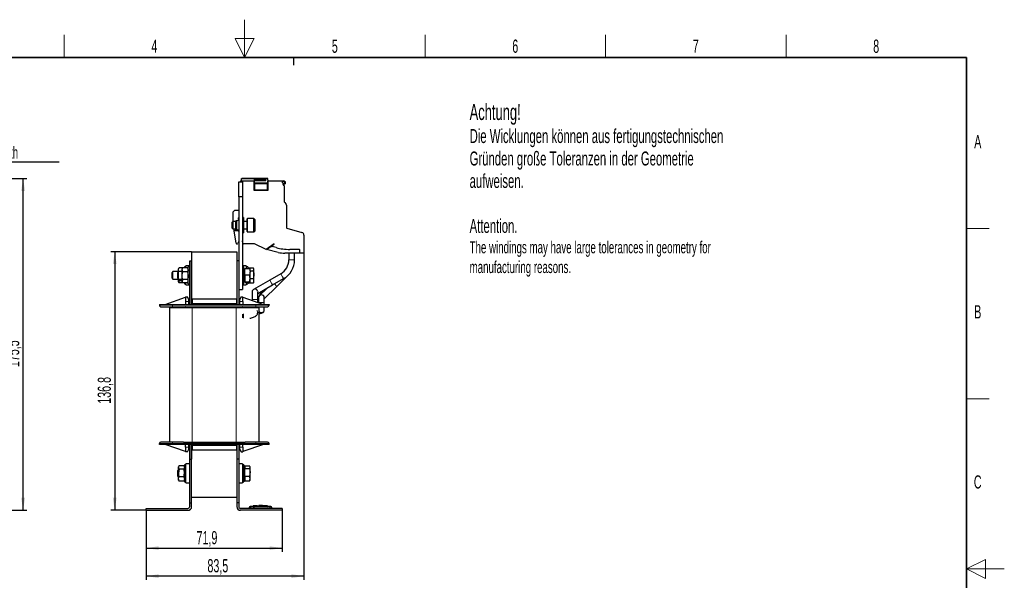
# Model space of a CAD drawing. Header units: millimetres. Extents: x 5 to 418, y 2 to 292.
# Tile 43 of 43: x 157 to 418, y 144 to 292. Entities that reach past the tile are written whole.
import ezdxf

# ---------------------------------------------------------------- set-up
doc = ezdxf.new("R2010")
doc.units = ezdxf.units.MM
doc.layers.add('SLD-0', color=7, linetype='Continuous')
doc.styles.add('SLDTEXTSTYLE0', font='TXT', dxfattribs={"width": 0.605})
doc.dimstyles.new('SLDDIMSTYLE0', dxfattribs={"dimtxt": 3.5, "dimasz": 3.302, "dimexe": 0, "dimexo": 0.0625, "dimgap": 0.875, "dimtad": 1, "dimlfac": 2, "dimrnd": 1e-09, "dimzin": 12, "dimdsep": 46, "dimtxsty": 'SLDTEXTSTYLE0', "dimsah": 1, "dimcen": 0.09, "dimadec": 0, "dimazin": 3, "dimtfac": 1, "dimtofl": 0, "dimtmove": 0, "dimatfit": 3, "dimfxl": 1, "dimfrac": 2, "dimtolj": 1, "dimtzin": 12, "dimarcsym": 0})
doc.dimstyles.new('SLDDIMSTYLE1', dxfattribs={"dimtxt": 3.5, "dimasz": 3.302, "dimexe": 0, "dimexo": 0.0625, "dimgap": 0.875, "dimtad": 1, "dimdec": 1, "dimlfac": 2, "dimrnd": 1e-09, "dimzin": 12, "dimdsep": 46, "dimtxsty": 'SLDTEXTSTYLE0', "dimsah": 1, "dimcen": 0.09, "dimadec": 0, "dimazin": 3, "dimtfac": 1, "dimtofl": 0, "dimtmove": 0, "dimatfit": 3, "dimfxl": 1, "dimfrac": 2, "dimtolj": 1, "dimtzin": 12, "dimarcsym": 0})

# ---------------------------------------------------------------- blocks, each defined once
blk = doc.blocks.new('_D_1')
at = {"layer": 'SLD-0'}
for p, q in [((120.07, 250.5), (159.38, 250.5)), ((158.38, 162.75), (158.38, 250.5)), ((148.38, 162.75), (159.38, 162.75))]:
    blk.add_line(p, q, dxfattribs=at)
for points in [[(158.38, 250.5), (157.87, 247.2), (158.89, 247.2)], [(158.38, 162.75), (158.89, 166.05), (157.87, 166.05)]]:
    blk.add_solid(points, dxfattribs=at)
at = {"layer": 'SLD-0', "insert": (153.87, 200.61), "char_height": 3.5, "attachment_point": 1, "rotation": 90, "style": 'SLDTEXTSTYLE0'}
blk.add_mtext('175,5', dxfattribs=at)
blk = doc.blocks.new('SW_NOTE_0_1')
at = {"layer": 'SLD-0', "color": 0}
blk.add_line((30.23, 0), (0, 0), dxfattribs=at)
at = {"layer": 'SLD-0', "color": 0, "attachment_point": 1, "style": 'SLDTEXTSTYLE0'}
for s, insert, char_height in [('M4 Erdung', (0.44, 9.76), 3.5), ('protective earth', (1.63, 4.1), 3.175)]:
    blk.add_mtext(s, dxfattribs=dict(at, insert=insert, char_height=char_height))
blk = doc.blocks.new('_D_2')
at = {"layer": 'SLD-0'}
for p, q in [((190.97, 162.75), (190.97, 151.75)), ((226.92, 162.75), (226.92, 151.75)), ((190.97, 152.75), (226.92, 152.75))]:
    blk.add_line(p, q, dxfattribs=at)
for points in [[(190.97, 152.75), (194.27, 152.24), (194.27, 153.26)], [(226.92, 152.75), (223.62, 153.26), (223.62, 152.24)]]:
    blk.add_solid(points, dxfattribs=at)
at = {"layer": 'SLD-0', "insert": (204.27, 157.26), "char_height": 3.5, "attachment_point": 1, "style": 'SLDTEXTSTYLE0'}
blk.add_mtext('71,9', dxfattribs=at)
blk = doc.blocks.new('_D_3')
at = {"layer": 'SLD-0'}
for p, q in [((232.7, 230.85), (232.7, 144.34)), ((190.97, 162.75), (190.97, 144.34)), ((232.7, 145.34), (190.97, 145.34))]:
    blk.add_line(p, q, dxfattribs=at)
for points in [[(190.97, 145.34), (194.27, 144.83), (194.27, 145.85)], [(232.7, 145.34), (229.39, 145.85), (229.39, 144.83)]]:
    blk.add_solid(points, dxfattribs=at)
at = {"layer": 'SLD-0', "insert": (207.15, 149.85), "char_height": 3.5, "attachment_point": 1, "style": 'SLDTEXTSTYLE0'}
blk.add_mtext('83,5', dxfattribs=at)
blk = doc.blocks.new('_D_4')
at = {"layer": 'SLD-0'}
for p, q in [((202.97, 231.15), (181.62, 231.15)), ((182.62, 231.15), (182.62, 162.75)), ((190.97, 162.75), (181.62, 162.75))]:
    blk.add_line(p, q, dxfattribs=at)
for points in [[(182.62, 231.15), (182.11, 227.85), (183.13, 227.85)], [(182.62, 162.75), (183.13, 166.05), (182.11, 166.05)]]:
    blk.add_solid(points, dxfattribs=at)
at = {"layer": 'SLD-0', "insert": (178.11, 190.93), "char_height": 3.5, "attachment_point": 1, "rotation": 90, "style": 'SLDTEXTSTYLE0'}
blk.add_mtext('136,8', dxfattribs=at)

msp = doc.modelspace()

# ---------------------------------------------------------------- linework, layer by layer
at = {"color": 7, "linetype": 'Continuous', "lineweight": 25}
for p, q in [((216.1501, 250.4262), (215.9845, 249.8486)), ((223.0054, 250.4986), (216.2462, 250.4986)), ((222.5708, 250.1986), (219.5708, 250.1986)), ((219.5708, 249.8486), (219.5708, 250.1986)), ((222.5708, 249.8486), (222.5708, 250.1986)), ((223.2458, 249.8486), (223.1531, 250.3747)), ((215.4208, 245.6486), (215.4208, 249.6486)), ((215.4208, 249.6486), (216.4208, 249.6486)), ((215.9271, 249.6486), (215.9845, 249.8486)), ((215.9845, 249.8486), (219.3958, 249.8486)), ((216.4208, 249.6486), (216.4208, 245.6486)), ((219.3958, 249.8486), (219.3958, 247.5486)), ((219.3958, 249.8486), (219.4192, 249.8486)), ((219.4192, 249.8486), (219.5708, 249.8486)), ((219.4192, 249.3486), (219.4202, 249.2537)), ((222.5708, 249.8486), (219.5708, 249.8486)), ((219.5821, 249.2486), (220.5813, 249.2486)), ((220.5813, 249.2486), (222.0604, 249.2486)), ((222.0604, 249.2486), (223.0596, 249.2486)), ((223.0646, 249.2562), (223.0869, 249.2461)), ((223.0727, 249.8486), (223.2225, 249.8486)), ((223.2225, 249.8486), (223.2458, 249.8486)), ((223.2458, 249.8486), (227.3708, 249.8486)), ((223.2458, 247.5486), (223.2458, 249.8486)), ((227.1708, 249.6486), (226.8958, 249.6486)), ((226.8958, 249.6486), (226.8958, 249.3486)), ((226.8958, 249.3486), (227.0458, 249.3486)), ((227.0458, 249.3486), (227.2371, 249.2974)), ((227.1958, 248.8324), (227.1958, 248.9145)), ((227.3708, 249.6986), (227.2574, 249.6986)), ((227.4458, 248.6714), (227.2616, 248.7384)), ((227.4458, 248.6714), (227.4458, 244.5057)), ((216.4208, 245.6486), (215.4208, 245.6486)), ((215.4208, 245.6486), (215.4208, 221.1486)), ((216.4208, 245.6486), (216.4208, 221.1486)), ((219.546, 247.3986), (223.0956, 247.3986)), ((227.5923, 244.1522), (227.8994, 243.8451)), ((228.0458, 243.4915), (228.0458, 237.499)), ((213.9296, 241.6487), (214.4208, 242.1486)), ((213.9732, 239.1486), (213.9296, 241.6487)), ((214.4208, 242.1486), (215.4208, 242.1486)), ((215.326, 240.0437), (215.3485, 239.5845)), ((216.6708, 240.1486), (216.4208, 240.1486)), ((216.6708, 240.1486), (216.6708, 236.1486)), ((217.6708, 236.4986), (217.6708, 239.7986)), ((219.4708, 239.8986), (217.7708, 239.8986)), ((219.6708, 239.6986), (219.4708, 239.8986)), ((219.4708, 236.3986), (219.4708, 239.8986)), ((219.6708, 239.6986), (219.6708, 236.5986)), ((213.8856, 239.1486), (213.6708, 238.9339)), ((213.6708, 237.3634), (213.6708, 238.9339)), ((213.6708, 237.3634), (213.8856, 237.1486)), ((214.6458, 239.1486), (213.8856, 239.1486)), ((213.8856, 239.1486), (213.8856, 237.1486)), ((213.8856, 237.1486), (214.6458, 237.1486)), ((214.2658, 236.6486), (214.1956, 237.1486)), ((214.9208, 239.3436), (214.6458, 239.3436)), ((214.6458, 238.1486), (214.6458, 239.3436)), ((214.6458, 236.9536), (214.6458, 238.1486)), ((217.5708, 239.1486), (216.6708, 239.1486)), ((216.6708, 237.1486), (217.5708, 237.1486)), ((228.1183, 237.4029), (232.1526, 236.2461)), ((215.3812, 236.6486), (214.2658, 236.6486)), ((214.7205, 233.4138), (214.2658, 236.6486)), ((214.6458, 236.9536), (214.9208, 236.9536)), ((216.4208, 236.1486), (216.6708, 236.1486)), ((217.7708, 236.3986), (219.4708, 236.3986)), ((219.4708, 236.3986), (219.6708, 236.5986)), ((232.6958, 235.5251), (232.6958, 230.8486)), ((214.9884, 233.1986), (214.968, 233.1986)), ((215.4208, 233.9057), (215.2234, 233.3631)), ((216.5607, 233.3174), (216.4208, 233.9753)), ((219.5958, 233.1986), (216.7074, 233.1986)), ((222.7321, 231.7361), (219.5958, 233.1986)), ((221.7928, 232.1723), (221.7731, 232.1834)), ((222.6652, 231.7655), (221.7928, 232.1723)), ((224.8208, 233.1986), (222.7321, 231.7361)), ((222.7809, 231.7366), (224.251, 232.766)), ((224.251, 232.766), (224.7975, 233.1486)), ((225.3155, 232.2256), (224.2982, 232.4982)), ((224.7975, 233.1486), (224.8208, 233.1986)), ((202.9708, 231.1486), (214.9208, 231.1486)), ((202.9708, 231.1486), (202.9708, 218.6486)), ((214.9208, 231.1486), (214.9208, 218.6486)), ((222.6739, 231.7633), (222.6652, 231.7655)), ((222.7809, 231.7366), (222.7454, 231.7454)), ((225.85, 230.9714), (222.7809, 231.7366)), ((231.5958, 230.7486), (227.6644, 230.7486)), ((228.6958, 230.7486), (228.6958, 228.9986)), ((231.4458, 231.7486), (228.939, 231.7486)), ((230.1958, 228.9986), (230.1958, 230.7486)), ((231.5958, 230.7486), (231.5958, 231.5986)), ((232.5958, 230.7486), (231.5958, 230.7486)), ((199.5112, 226.7186), (199.4708, 226.6486)), ((199.5342, 226.7053), (199.6271, 226.845)), ((200.5842, 226.845), (199.6271, 226.845)), ((200.596, 226.8654), (200.4708, 226.6486)), ((200.6063, 226.8595), (200.6271, 226.9161)), ((201.9145, 226.9161), (200.6271, 226.9161)), ((201.4708, 227.1486), (201.0708, 227.1486)), ((201.0708, 227.1486), (201.0708, 226.9161)), ((202.4708, 227.3986), (201.4708, 227.3986)), ((201.4708, 226.9161), (201.4708, 227.3986)), ((202.0708, 226.6486), (201.9127, 226.9225)), ((201.9145, 226.9161), (202.0708, 226.3627)), ((201.9145, 226.9161), (201.934, 226.8596)), ((202.4708, 227.1486), (202.0708, 227.1486)), ((202.0708, 224.8986), (202.0708, 227.1486)), ((202.4708, 228.7486), (202.9708, 228.7486)), ((202.4708, 217.1986), (202.4708, 228.7486)), ((202.9708, 217.1986), (202.9708, 228.7486)), ((215.4208, 228.7486), (214.9208, 228.7486)), ((214.9208, 228.7486), (214.9208, 217.1986)), ((215.4208, 228.7486), (215.4208, 217.1986)), ((217.4208, 227.3986), (216.4208, 227.3986)), ((216.8208, 227.1486), (216.4208, 227.1486)), ((216.8208, 224.8986), (216.8208, 227.1486)), ((217.0208, 226.6902), (218.3223, 226.6902)), ((217.0208, 224.985), (217.0208, 226.6902)), ((217.4208, 227.3986), (217.4208, 226.6902)), ((217.8208, 227.1486), (217.4208, 227.1486)), ((217.8208, 227.1486), (217.8208, 226.6902)), ((218.0208, 226.9055), (219.3223, 226.9055)), ((218.0208, 226.9055), (218.0208, 226.6902)), ((219.4208, 226.506), (219.3223, 226.9055)), ((219.4208, 226.6486), (219.3622, 226.8097)), ((198.0356, 225.8986), (197.8208, 225.6839)), ((197.8208, 225.368), (197.8208, 225.6839)), ((197.8208, 224.1134), (197.8208, 225.368)), ((197.8208, 224.1134), (198.0356, 223.8986)), ((199.4708, 225.8986), (198.0356, 225.8986)), ((198.0356, 225.4963), (198.0356, 225.8986)), ((198.0356, 223.8986), (198.0356, 225.4963)), ((199.5356, 225.8986), (199.3208, 225.6839)), ((199.3208, 224.236), (199.3208, 225.6839)), ((199.3208, 224.1134), (199.3208, 224.236)), ((199.3208, 224.1134), (199.5356, 223.8986)), ((199.4708, 226.1232), (199.4708, 226.6486)), ((199.5223, 225.8854), (199.4708, 226.1232)), ((199.4708, 225.8339), (199.4708, 226.1232)), ((200.4708, 225.8986), (199.5356, 225.8986)), ((199.5356, 224.0548), (199.5356, 225.8986)), ((199.5356, 223.8986), (199.5356, 224.0548)), ((200.4708, 226.3627), (200.4708, 226.6486)), ((200.6271, 225.8092), (200.4708, 226.3627)), ((200.4708, 224.8004), (200.4708, 226.3627)), ((200.4708, 223.3363), (200.4708, 224.8004)), ((201.9145, 225.8092), (200.6271, 225.8092)), ((202.0708, 222.6486), (202.0708, 224.8986)), ((217.0208, 226.4841), (216.8208, 226.3686)), ((216.8208, 222.6486), (216.8208, 224.8986)), ((217.0208, 224.985), (218.3223, 224.985)), ((217.0208, 224.985), (217.0208, 223.1934)), ((218.4208, 224.0892), (218.3223, 224.985)), ((218.3223, 223.1934), (218.4208, 224.0892)), ((218.3906, 226.1064), (219.3223, 226.1064)), ((218.4208, 224.0892), (218.4208, 225.8376)), ((218.4208, 224.0995), (219.3223, 224.0995)), ((218.4208, 223.1502), (218.4208, 224.0892)), ((219.3223, 226.1064), (219.4208, 226.506)), ((219.3223, 226.1064), (219.4208, 225.1029)), ((219.4208, 225.1029), (219.3223, 224.0995)), ((219.4208, 226.506), (219.4208, 226.6486)), ((219.4208, 225.1029), (219.4208, 226.506)), ((219.4208, 223.4956), (219.4208, 225.1029)), ((226.5648, 225.3145), (223.6562, 223.6416)), ((225.5281, 221.9815), (228.4894, 224.9105)), ((198.0356, 223.8986), (199.4708, 223.8986)), ((199.4708, 223.2037), (199.4708, 223.9634)), ((199.6271, 223.4551), (199.4708, 223.2037)), ((199.4708, 223.1486), (199.4708, 223.2037)), ((199.4708, 223.1486), (199.5112, 223.0787)), ((199.5356, 223.8986), (200.4708, 223.8986)), ((200.4708, 223.4551), (199.6271, 223.4551)), ((200.5842, 222.9522), (199.6271, 222.9522)), ((200.6271, 223.7916), (200.4708, 223.3363)), ((200.4708, 223.1486), (200.4708, 223.3363)), ((200.4708, 223.1486), (200.596, 222.9318)), ((201.9145, 223.7916), (200.6271, 223.7916)), ((201.9145, 222.8811), (200.6271, 222.8811)), ((201.0708, 222.8811), (201.0708, 222.6486)), ((201.0708, 222.6486), (201.4708, 222.6486)), ((201.4708, 222.3986), (201.4708, 222.8811)), ((201.4708, 222.3986), (202.4708, 222.3986)), ((201.9127, 222.8747), (202.0708, 223.1486)), ((201.9145, 222.8811), (202.0708, 223.3363)), ((202.0708, 222.6486), (202.4708, 222.6486)), ((216.4208, 222.6486), (216.8208, 222.6486)), ((216.4208, 222.3986), (217.4208, 222.3986)), ((216.8208, 223.4286), (217.0208, 223.3131)), ((217.0208, 223.1934), (218.3223, 223.1934)), ((217.0208, 223.107), (217.0208, 223.1934)), ((217.0208, 223.107), (218.3223, 223.107)), ((217.4208, 223.107), (217.4208, 222.3986)), ((217.4208, 222.6486), (217.8208, 222.6486)), ((217.8208, 223.107), (217.8208, 222.6486)), ((218.0208, 223.107), (218.0208, 222.8917)), ((218.0208, 222.8917), (219.3223, 222.8917)), ((218.3223, 223.1934), (218.4208, 223.1502)), ((218.4208, 223.1502), (218.3223, 223.107)), ((223.6562, 223.6416), (219.3219, 221.1487)), ((219.3473, 222.993), (219.3223, 222.8917)), ((219.3622, 222.9875), (219.4208, 223.1486)), ((219.4208, 223.1486), (219.4208, 223.4956)), ((220.4458, 220.0648), (224.404, 222.3413)), ((222.8625, 221.4547), (220.9184, 219.5318)), ((222.1958, 218.6855), (225.5281, 221.9815)), ((224.404, 222.3413), (227.3126, 224.0142)), ((195.9458, 217.1986), (201.3458, 219.0986)), ((201.3458, 219.1986), (201.3458, 219.0986)), ((201.3458, 219.1986), (201.8458, 219.1986)), ((201.3458, 219.0986), (201.3458, 219.083)), ((201.3458, 219.083), (201.3458, 217.9486)), ((202.2458, 218.4486), (201.8458, 219.1986)), ((215.4208, 221.1486), (216.4208, 221.1486)), ((216.0458, 219.1986), (215.6458, 218.4486)), ((216.0458, 219.1986), (216.5458, 219.1986)), ((216.5458, 219.0986), (216.5458, 219.1986)), ((216.5458, 219.083), (216.5458, 219.0986)), ((216.5458, 219.0986), (221.9458, 217.1986)), ((216.5458, 217.9486), (216.5458, 219.083)), ((218.9458, 220.4986), (218.9458, 218.4986)), ((220.4127, 220.7192), (220.4458, 220.4986)), ((220.4458, 218.4986), (220.4458, 220.4986)), ((220.6958, 218.9986), (220.6958, 217.7486)), ((222.0866, 221.0085), (221.506, 220.4694)), ((222.1958, 217.7486), (222.1958, 218.9986)), ((194.4458, 217.1986), (194.4458, 216.9986)), ((194.4458, 217.1986), (194.4478, 217.1986)), ((194.4478, 217.1986), (194.4478, 216.9986)), ((194.4478, 217.1986), (194.4486, 217.1986)), ((194.4486, 217.1986), (197.9458, 217.1986)), ((197.1208, 216.3486), (197.1208, 180.7986)), ((197.1208, 216.3486), (203.1208, 216.3486)), ((197.9458, 217.1986), (219.9458, 217.1986)), ((197.9458, 216.5986), (219.9458, 216.5986)), ((201.3458, 217.9486), (201.3458, 217.1986)), ((201.4958, 216.4486), (201.4958, 216.3486)), ((202.2458, 217.9486), (202.2458, 218.4486)), ((202.2458, 217.1986), (202.2458, 217.9486)), ((202.9708, 218.6486), (214.9208, 218.6486)), ((202.9708, 217.4486), (214.9208, 217.4486)), ((202.9708, 217.4486), (202.9708, 217.1986)), ((203.0708, 218.6486), (203.0708, 217.4486)), ((203.0708, 218.6486), (214.8208, 218.6486)), ((203.0708, 217.4486), (214.8208, 217.4486)), ((203.1208, 216.3486), (214.7708, 216.3486)), ((214.7708, 216.3486), (220.7708, 216.3486)), ((214.8208, 218.6486), (214.8208, 217.4486)), ((214.9208, 217.4486), (214.9208, 217.1986)), ((215.6458, 218.4486), (215.6458, 217.9486)), ((215.6458, 217.9486), (215.6458, 217.1986)), ((216.3958, 216.3486), (216.3958, 216.4486)), ((216.5458, 217.9486), (216.5458, 217.1986)), ((218.9458, 218.4986), (218.9458, 218.2542)), ((218.9458, 216.5986), (218.9458, 216.3486)), ((219.9458, 217.1986), (223.443, 217.1986)), ((220.4458, 217.7264), (220.4458, 218.4986)), ((220.4458, 216.3486), (220.4458, 216.5914)), ((220.6958, 217.7486), (220.6958, 217.6384)), ((220.6958, 216.5986), (220.6958, 216.3486)), ((220.7708, 216.3486), (220.7708, 180.7986)), ((222.1958, 217.1986), (222.1958, 217.7486)), ((222.1958, 215.7617), (222.1958, 216.5986)), ((223.443, 217.1986), (223.4438, 217.1986)), ((223.4438, 216.9986), (223.4438, 217.1986)), ((223.4438, 217.1986), (223.4458, 217.1986)), ((223.4458, 217.1986), (223.4458, 216.9986)), ((216.4458, 214.6646), (216.4458, 214.1674)), ((216.4458, 214.1674), (216.4458, 213.6701)), ((220.4458, 215.0871), (220.4458, 215.1892)), ((220.4458, 215.0498), (220.4458, 215.0871)), ((222.1958, 215.7329), (222.1958, 215.7617)), ((194.4458, 180.1986), (194.4458, 180.3986)), ((194.4486, 180.1986), (194.4458, 180.1986)), ((194.4478, 180.3986), (194.4478, 180.1986)), ((194.4486, 180.1986), (194.4478, 180.1986)), ((197.9458, 180.1986), (194.4486, 180.1986)), ((201.3458, 178.2986), (195.9458, 180.1986)), ((200.7811, 180.7986), (197.9458, 180.7986)), ((219.9458, 180.1986), (197.9458, 180.1986)), ((200.7811, 180.7986), (203.1208, 180.7986)), ((201.3458, 179.4486), (201.3458, 180.1986)), ((202.2458, 179.4486), (202.2458, 180.1986)), ((202.4708, 176.2486), (202.4708, 180.1986)), ((202.9708, 176.2486), (202.9708, 180.1986)), ((202.9708, 180.1986), (202.9708, 179.9486)), ((202.9708, 179.9486), (214.9208, 179.9486)), ((203.0708, 179.9486), (203.0708, 178.7486)), ((203.0708, 179.9486), (214.8208, 179.9486)), ((203.1208, 180.7986), (214.7708, 180.7986)), ((214.7708, 180.7986), (217.1106, 180.7986)), ((214.8208, 179.9486), (214.8208, 178.7486)), ((214.9208, 180.1986), (214.9208, 176.2486)), ((214.9208, 180.1986), (214.9208, 179.9486)), ((215.4208, 180.1986), (215.4208, 176.2486)), ((215.6458, 180.1986), (215.6458, 179.4486)), ((216.5458, 179.4486), (216.5458, 180.1986)), ((221.9458, 180.1986), (216.5458, 178.2986)), ((219.9458, 180.7986), (217.1106, 180.7986)), ((223.443, 180.1986), (219.9458, 180.1986)), ((223.4438, 180.1986), (223.443, 180.1986)), ((223.4438, 180.1986), (223.4438, 180.3986)), ((223.4458, 180.1986), (223.4438, 180.1986)), ((223.4458, 180.1986), (223.4458, 180.3986)), ((201.3458, 179.4486), (201.3458, 178.3142)), ((201.3458, 178.3142), (201.3458, 178.2986)), ((201.3458, 178.2986), (201.3458, 178.1986)), ((201.8458, 178.1986), (201.3458, 178.1986)), ((201.8458, 178.1986), (202.2458, 178.9486)), ((202.2458, 178.9486), (202.2458, 179.4486)), ((202.9708, 178.7486), (214.9208, 178.7486)), ((202.9708, 178.7486), (202.9708, 176.2486)), ((203.0708, 178.7486), (214.8208, 178.7486)), ((214.9208, 178.7486), (214.9208, 176.2486)), ((215.6458, 179.4486), (215.6458, 178.9486)), ((215.6458, 178.9486), (216.0458, 178.1986)), ((216.0458, 178.1986), (216.5458, 178.1986)), ((216.5458, 179.4486), (216.5458, 178.3142)), ((216.5458, 178.2986), (216.5458, 178.3142)), ((216.5458, 178.2986), (216.5458, 178.1986)), ((201.4708, 174.7486), (201.0708, 174.7486)), ((201.0708, 174.7486), (201.0708, 170.2486)), ((202.4708, 174.9986), (201.4708, 174.9986)), ((201.4708, 172.4986), (201.4708, 174.9986)), ((202.4708, 176.2486), (202.9708, 176.2486)), ((202.4708, 164.7486), (202.4708, 176.2486)), ((202.9708, 164.7486), (202.9708, 176.2486)), ((215.4208, 176.2486), (214.9208, 176.2486)), ((214.9208, 176.2486), (214.9208, 164.7486)), ((215.4208, 176.2486), (215.4208, 164.7486)), ((216.4208, 174.9986), (215.4208, 174.9986)), ((216.4208, 174.9986), (216.4208, 172.4986)), ((216.8208, 174.7486), (216.4208, 174.7486)), ((216.8208, 174.7486), (216.8208, 170.2486)), ((199.4708, 173.4339), (199.3208, 173.2839)), ((199.3208, 173.0017), (199.3208, 173.2839)), ((199.3208, 171.7134), (199.3208, 173.0017)), ((199.582, 174.4412), (199.4708, 174.2486)), ((199.4708, 174.0751), (199.4708, 174.2486)), ((199.4708, 172.629), (199.4708, 174.0751)), ((199.6271, 173.6365), (199.4708, 172.629)), ((199.4708, 171.0524), (199.4708, 172.629)), ((200.9145, 174.5137), (199.6271, 174.5137)), ((200.9145, 173.6365), (199.6271, 173.6365)), ((200.9617, 174.4372), (200.9145, 174.5137)), ((200.9145, 171.6214), (201.0708, 172.629)), ((201.0708, 174.2486), (200.9597, 174.4412)), ((201.4708, 169.9986), (201.4708, 172.4986)), ((216.4208, 172.4986), (216.4208, 169.9986)), ((217.0208, 174.0841), (216.8208, 173.9686)), ((217.0208, 174.4896), (218.3223, 174.4896)), ((217.0208, 174.4896), (217.0208, 173.7932)), ((217.0208, 173.7932), (218.3223, 173.7932)), ((217.0208, 171.8023), (217.0208, 173.7932)), ((218.4208, 174.1414), (218.3223, 174.4896)), ((218.3223, 173.7932), (218.4208, 174.1414)), ((218.3223, 173.7932), (218.4208, 172.7977)), ((218.4208, 172.7977), (218.3223, 171.8023)), ((218.4208, 174.2486), (218.3767, 174.3698)), ((218.4208, 174.1414), (218.4208, 174.2486)), ((218.4208, 172.7977), (218.4208, 174.1414)), ((218.4208, 171.1549), (218.4208, 172.7977)), ((199.3208, 171.7134), (199.4708, 171.5634)), ((199.6271, 170.4835), (199.4708, 171.0524)), ((199.4708, 170.7486), (199.4708, 171.0524)), ((199.4708, 170.7486), (199.582, 170.556)), ((199.5926, 170.5636), (199.6271, 170.4835)), ((200.9145, 171.6214), (199.6271, 171.6214)), ((200.9145, 170.4835), (199.6271, 170.4835)), ((200.9145, 171.6214), (201.0708, 171.0524)), ((200.9145, 170.4835), (200.9491, 170.5636)), ((200.9597, 170.556), (201.0708, 170.7486)), ((201.0708, 170.2486), (201.4708, 170.2486)), ((201.4708, 169.9986), (202.4708, 169.9986)), ((215.4208, 169.9986), (216.4208, 169.9986)), ((216.4208, 170.2486), (216.8208, 170.2486)), ((216.8208, 171.0286), (217.0208, 170.9131)), ((217.0208, 171.8023), (218.3223, 171.8023)), ((217.0208, 171.8023), (217.0208, 170.5076)), ((217.0208, 170.5076), (218.3223, 170.5076)), ((218.3581, 170.6342), (218.3223, 170.5076)), ((218.3767, 170.6274), (218.4208, 170.7486)), ((218.4208, 170.7486), (218.4208, 171.1549)), ((202.4708, 163.7486), (202.4708, 164.7486)), ((202.4708, 164.7486), (202.9708, 164.7486)), ((202.9708, 166.2486), (214.9208, 166.2486)), ((202.9708, 163.7486), (202.9708, 164.7486)), ((215.4208, 164.7486), (214.9208, 164.7486)), ((214.9208, 164.7486), (214.9208, 163.7486)), ((215.4208, 164.7486), (215.4208, 163.7486)), ((190.9708, 162.7486), (190.9708, 163.2486)), ((190.9708, 163.2486), (201.9708, 163.2486)), ((190.9708, 162.7486), (201.9708, 162.7486)), ((226.9208, 163.2486), (215.9208, 163.2486)), ((226.9208, 162.7486), (215.9208, 162.7486)), ((218.1708, 163.2486), (218.1708, 163.4046)), ((219.2312, 163.8665), (218.4419, 163.7857)), ((220.1357, 163.9476), (219.2076, 163.8913)), ((220.2977, 163.8689), (219.2313, 163.825)), ((219.2313, 163.8571), (220.2977, 163.8689)), ((219.2313, 163.8571), (219.2313, 163.8471)), ((219.2313, 163.7909), (219.2313, 163.7809)), ((220.2991, 163.9369), (219.3503, 163.8924)), ((220.2, 163.9656), (220.1344, 163.9589)), ((220.6996, 163.9349), (222.8553, 163.9049)), ((221.0485, 163.8804), (223.038, 163.8619)), ((223.038, 163.8518), (221.6527, 163.8648)), ((223.0616, 163.8992), (222.1348, 163.9517)), ((223.8998, 163.7857), (223.038, 163.8739)), ((223.038, 163.8619), (223.038, 163.8518)), ((223.038, 163.7928), (223.038, 163.7828)), ((224.1708, 163.2486), (224.1708, 163.4046)), ((226.9208, 163.2486), (226.9208, 162.7486))]:
    msp.add_line(p, q, dxfattribs=at)
at = {"color": 7, "linetype": 'Continuous', "lineweight": 18}
for p, q in [((216.0885, 249.8486), (216.2462, 250.3986)), ((216.2462, 250.3986), (223.0054, 250.3986)), ((222.5708, 250.1236), (219.5708, 250.1236)), ((223.0054, 250.4986), (223.0054, 250.3986)), ((223.1531, 250.3747), (223.0546, 250.3573)), ((223.0546, 250.3573), (223.1443, 249.8486)), ((219.4667, 247.5486), (219.3958, 247.5486)), ((219.4192, 249.8486), (219.4192, 249.3486)), ((219.4192, 249.3486), (219.569, 249.3486)), ((219.4323, 249.0986), (219.4667, 249.0986)), ((219.4667, 249.0986), (219.4667, 247.5486)), ((219.4667, 249.0986), (219.5679, 249.0986)), ((219.5679, 247.5486), (219.4667, 247.5486)), ((219.5679, 249.0986), (219.7301, 249.0986)), ((219.7301, 247.5486), (219.5679, 247.5486)), ((219.5708, 249.8486), (219.569, 249.3486)), ((223.0727, 249.3486), (219.569, 249.3486)), ((219.5708, 249.9236), (222.5708, 249.9236)), ((220.6306, 249.0986), (219.7301, 249.0986)), ((219.7301, 249.0986), (219.7301, 247.5486)), ((219.7301, 247.5486), (222.9116, 247.5486)), ((222.9116, 249.0986), (222.0111, 249.0986)), ((222.9116, 247.5486), (222.9116, 249.0986)), ((222.9116, 249.0986), (223.0738, 249.0986)), ((223.0738, 247.5486), (222.9116, 247.5486)), ((223.0727, 249.3486), (223.0727, 249.8486)), ((223.2225, 249.3486), (223.0727, 249.3486)), ((223.0738, 249.0986), (223.175, 249.0986)), ((223.175, 247.5486), (223.0738, 247.5486)), ((223.175, 247.5486), (223.175, 249.0986)), ((223.175, 249.0986), (223.2094, 249.0986)), ((223.2458, 247.5486), (223.175, 247.5486)), ((223.2225, 249.3486), (223.2225, 249.8486)), ((217.7708, 239.8986), (217.7708, 236.3986)), ((214.9208, 238.1486), (214.9208, 239.3436)), ((214.9208, 236.9536), (214.9208, 238.1486)), ((217.5708, 237.1486), (217.5708, 239.1486)), ((228.6958, 228.9986), (229.612, 228.9986)), ((229.612, 228.9986), (230.1958, 228.9986)), ((226.5648, 225.3145), (227.0215, 224.5203)), ((227.0215, 224.5203), (227.3126, 224.0142)), ((223.6562, 223.6416), (224.1129, 222.8474)), ((224.1129, 222.8474), (224.404, 222.3413)), ((224.8936, 222.6229), (225.5281, 221.9815)), ((221.506, 220.4694), (221.6785, 220.2836)), ((194.4458, 216.9986), (194.4478, 216.9986)), ((194.4478, 216.9986), (194.4486, 216.9986)), ((194.4486, 217.1986), (194.4486, 216.9986)), ((194.4486, 216.9986), (197.9458, 216.9986)), ((197.9458, 217.1986), (197.9458, 216.9986)), ((197.9458, 216.9986), (197.9458, 216.5986)), ((197.9458, 216.9986), (219.9458, 216.9986)), ((202.2458, 217.9486), (201.3458, 217.9486)), ((201.5687, 216.4486), (201.4958, 216.4486)), ((201.5892, 216.3486), (201.5892, 216.5986)), ((201.9798, 216.4486), (201.8371, 216.4669)), ((201.8371, 216.4669), (201.8371, 216.3486)), ((215.9119, 216.4486), (201.9798, 216.4486)), ((203.1208, 216.3486), (203.1208, 180.7986)), ((214.7708, 216.3486), (214.7708, 180.7986)), ((216.5458, 217.9486), (215.6458, 217.9486)), ((216.0553, 216.4671), (215.9119, 216.4486)), ((216.0553, 216.3486), (216.0553, 216.4671)), ((216.3033, 216.3486), (216.3033, 216.5986)), ((216.3958, 216.4486), (216.3236, 216.4486)), ((218.9458, 218.4986), (220.4127, 218.4986)), ((219.9458, 217.1986), (219.9458, 216.9986)), ((219.9458, 216.9986), (219.9458, 216.5986)), ((219.9458, 216.9986), (223.443, 216.9986)), ((220.4127, 218.4986), (220.4458, 218.4986)), ((220.6958, 217.7486), (222.1958, 217.7486)), ((223.443, 217.1986), (223.443, 216.9986)), ((223.443, 216.9986), (223.4438, 216.9986)), ((223.4438, 216.9986), (223.4458, 216.9986)), ((216.6958, 214.7413), (216.6958, 214.1674)), ((216.6958, 214.1674), (216.6958, 213.5934)), ((220.4127, 215.2607), (220.4458, 215.0483)), ((194.4478, 180.3986), (194.4458, 180.3986)), ((194.4486, 180.3986), (194.4478, 180.3986)), ((197.9458, 180.3986), (194.4486, 180.3986)), ((194.4486, 180.1986), (194.4486, 180.3986)), ((197.9458, 180.3986), (197.9458, 180.7986)), ((219.9458, 180.3986), (197.9458, 180.3986)), ((197.9458, 180.1986), (197.9458, 180.3986)), ((219.9458, 180.3986), (219.9458, 180.7986)), ((223.443, 180.3986), (219.9458, 180.3986)), ((219.9458, 180.1986), (219.9458, 180.3986)), ((223.443, 180.1986), (223.443, 180.3986)), ((223.4438, 180.3986), (223.443, 180.3986)), ((223.4458, 180.3986), (223.4438, 180.3986)), ((201.3458, 179.4486), (202.2458, 179.4486)), ((215.6458, 179.4486), (216.5458, 179.4486)), ((218.6667, 163.7545), (218.6708, 163.4046)), ((218.6708, 163.2486), (218.6708, 163.4046)), ((223.675, 163.7545), (223.6708, 163.4046)), ((223.6708, 163.2486), (223.6708, 163.4046)), ((223.8269, 163.7545), (223.8675, 163.7901))]:
    msp.add_line(p, q, dxfattribs=at)
at = {"color": 7, "linetype": 'Continuous', "lineweight": 18, "flags": 128}
for points in [[(220.5813, 249.2486), (220.5909, 249.2457), (220.6002, 249.2372), (220.6087, 249.2233), (220.6162, 249.2047), (220.6223, 249.1819), (220.6269, 249.156), (220.6297, 249.1279), (220.6306, 249.0986)], [(220.231, 215.552), (220.2737, 215.5068), (220.4127, 215.2607)], [(220.2936, 215.52), (220.4127, 215.298), (220.4458, 215.0871)]]:
    msp.add_lwpolyline(points, dxfattribs=at)
at = {"color": 7, "linetype": 'Continuous', "lineweight": 25}
for centre, radius, start, end in [((223.0054, 250.3486), 0.15, 10, 90), ((227.2574, 249.5986), 0.1, 90, 150), ((227.2958, 248.9145), 0.1, 61.037052, 180), ((227.2958, 248.8324), 0.1, 180, 250), ((227.6707, 249.5919), 0.5242, 214.190974, 244.593396), ((227.6707, 249.5919), 0.6742, 241.037052, 244.593396), ((227.3708, 249.1744), 0.6742, 81.774378, 90), ((227.3708, 249.1744), 0.5242, 81.774378, 90), ((227.9458, 244.5057), 0.5, 180, 225), ((227.5458, 243.4915), 0.5, 0, 45), ((214.9208, 239.8436), 0.5, 270, 0), ((215.4259, 240.0486), 0.1, 92.878625, 182.80637), ((217.7708, 239.7986), 0.1, 90, 180), ((217.5708, 239.2486), 0.1, 270, 0), ((217.5708, 237.0486), 0.1, 0, 90), ((228.1458, 237.499), 0.1, 180, 254), ((214.9208, 236.4536), 0.5, 360, 90), ((217.7708, 236.4986), 0.1, 180, 270), ((231.9458, 235.5251), 0.75, 0, 74), ((214.968, 233.4486), 0.25, 188, 270), ((214.9884, 233.4486), 0.25, 270, 340), ((216.7074, 233.3486), 0.15, 192, 270), ((224.3371, 232.6431), 0.15, 125, 255), ((228.939, 245.7486), 14, 255, 270), ((227.6644, 238.2486), 7.5, 256, 270), ((231.4458, 231.5986), 0.15, 0, 90), ((232.5958, 230.8486), 0.1, 270, 0), ((224.4458, 228.9986), 4.25, 299.905524, 0), ((224.4458, 228.9986), 5.75, 299.905524, 0), ((219.6958, 220.4986), 0.75, 17.107187, 180), ((221.4458, 218.9986), 0.75, 0, 180), ((194.8458, 216.9986), 0.4, 180, 270), ((194.8478, 216.9986), 0.4, 180, 270), ((201.3458, 216.4486), 0.15, 0, 90), ((216.5458, 216.4486), 0.15, 90, 180), ((223.0438, 216.9986), 0.4, 270, 0), ((223.0458, 216.9986), 0.4, 270, 0), ((194.8458, 180.3986), 0.4, 90, 180), ((194.8478, 180.3986), 0.4, 90, 180), ((223.0438, 180.3986), 0.4, 0, 90), ((223.0458, 180.3986), 0.4, 0, 90), ((201.9708, 163.7486), 0.5, 270, 0), ((201.9708, 163.7486), 1, 270, 0), ((215.9208, 163.7486), 1, 180, 270), ((215.9208, 163.7486), 0.5, 180, 270), ((218.5208, 163.4432), 0.35, 97.642337, 180), ((223.8208, 163.4432), 0.35, 360, 82.373112)]:
    msp.add_arc(centre, radius, start, end, dxfattribs=at)
at = {"color": 7, "linetype": 'Continuous', "lineweight": 18}
for centre, radius, start, end in [((223.0054, 250.3486), 0.05, 10, 90), ((219.5822, 249.0987), 0.1499, 90.039174, 180.039375), ((219.6166, 249.0987), 0.1499, 90.039315, 180.039261), ((219.6166, 247.5485), 0.1499, 179.960739, 269.960694), ((219.5954, 249.1146), 0.1357, 353.234655, 81.053292), ((219.5954, 247.5326), 0.1357, 278.946708, 6.765345), ((223.0463, 249.1146), 0.1357, 98.946007, 186.765465), ((223.0463, 247.5326), 0.1357, 173.234655, 261.053292), ((223.0251, 249.0987), 0.1499, 359.96074, 89.959814), ((223.0251, 247.5485), 0.1499, 270.039315, 0.039261), ((223.0595, 249.0987), 0.1499, 359.96071, 89.960653), ((221.4135, 219.278), 0.5793, 110.538969, 159.631191), ((194.8485, 216.9984), 0.3998, 179.977073, 269.977054), ((201.4187, 216.4486), 0.15, 359.991823, 89.991821), ((192.2402, 218.9779), 9.92, 345.337132, 346.122314), ((197.1423, 216.4861), 4.8377, 359.555887, 1.332553), ((220.7494, 216.4861), 4.8377, 178.667447, 180.444113), ((225.6722, 218.9978), 9.9443, 193.961018, 194.74336), ((216.4736, 216.4486), 0.15, 90.008042, 180.00804), ((223.0432, 216.9984), 0.3998, 270.022946, 0.022927), ((221.4449, 215.7692), 0.751, 206.151437, 359.429343), ((221.4449, 215.7404), 0.751, 206.151437, 359.429343), ((194.8485, 180.3988), 0.3998, 90.022946, 180.022927), ((223.0432, 180.3988), 0.3998, 359.977073, 89.977054), ((218.5208, 163.4046), 0.35, 90.989679, 179.997938), ((223.8209, 163.4046), 0.35, 0.002064, 89.009565)]:
    msp.add_arc(centre, radius, start, end, dxfattribs=at)
at = {"color": 7, "linetype": 'Continuous', "lineweight": 25}
for centre, start_param, end_param in [((219.546, 247.5486), 3.14159265, 4.71238898), ((223.0956, 247.5486), 4.71238898, 6.28318531)]:
    msp.add_ellipse(centre, major_axis=(0.1502, 0), ratio=0.99862953, start_param=start_param, end_param=end_param, dxfattribs=at)
msp.add_open_spline([(216.1501, 250.4262), (216.154, 250.4362), (216.1619, 250.4564), (216.1851, 250.4797), (216.2139, 250.4956), (216.2354, 250.4976), (216.2462, 250.4986)], degree=3, dxfattribs=at)
at = {"color": 7, "linetype": 'Continuous', "lineweight": 18}
for points in [[(216.2462, 250.3986), (216.2336, 250.4022), (216.2084, 250.4094), (216.1766, 250.4186), (216.1544, 250.4249), (216.1515, 250.4258), (216.1501, 250.4262)], [(216.2462, 250.4693), (216.2462, 250.4737), (216.2462, 250.4824), (216.2462, 250.4915), (216.2462, 250.4975), (216.2462, 250.4982), (216.2462, 250.4986)], [(216.2462, 250.3986), (216.2462, 250.4052), (216.2462, 250.4183), (216.2462, 250.4371), (216.2462, 250.4546), (216.2462, 250.4644), (216.2462, 250.4693)], [(222.0111, 249.0986), (222.0118, 249.1183), (222.0133, 249.1576), (222.0247, 249.2072), (222.041, 249.2418), (222.0539, 249.2464), (222.0604, 249.2486)]]:
    msp.add_open_spline(points, degree=3, dxfattribs=at)
at = {"color": 7, "linetype": 'Continuous', "lineweight": 25}
for points, knots in [([(219.4215, 249.3486), (219.4208, 249.3328), (219.4194, 249.3004), (219.4198, 249.2671), (219.42, 249.2501)], [0, 0, 0, 0, 0.488274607, 1, 1, 1, 1]), ([(223.2217, 249.2501), (223.2219, 249.2671), (223.2223, 249.3004), (223.2209, 249.3328), (223.2202, 249.3486)], [0, 0, 0, 0, 0.51168604, 1, 1, 1, 1]), ([(223.2214, 249.2467), (223.2217, 249.263), (223.2224, 249.2958), (223.2225, 249.331), (223.2225, 249.3486)], [0, 0, 0, 0, 0.49739242, 1, 1, 1, 1]), ([(227.4673, 249.8417), (227.4939, 249.835), (227.547, 249.8217), (227.6202, 249.7637), (227.6909, 249.6576), (227.7378, 249.4645), (227.736, 249.2676), (227.6876, 249.1085), (227.6373, 249.0288), (227.5699, 248.9795), (227.499, 248.9582), (227.433, 248.9618), (227.3956, 248.9771), (227.3815, 248.9829)], [0, 0, 0, 0, 0.06675499, 0.13340455, 0.22442444, 0.37584422, 0.6153385, 0.69898674, 0.78325247, 0.84205453, 0.90077608, 0.96249971, 1, 1, 1, 1]), ([(227.4458, 249.6932), (227.456, 249.6906), (227.4764, 249.6854), (227.5076, 249.6603), (227.5449, 249.6054), (227.5827, 249.4773), (227.5872, 249.3394), (227.5652, 249.2188), (227.5467, 249.1665), (227.5225, 249.1323), (227.5037, 249.1169), (227.4831, 249.1104), (227.4638, 249.1111), (227.4519, 249.116), (227.4458, 249.1184)], [0, 0, 0, 0, 0.04428565, 0.08835086, 0.16671288, 0.32306678, 0.64974379, 0.74226189, 0.84493105, 0.88206098, 0.91951071, 0.94586535, 0.97222696, 1, 1, 1, 1]), ([(199.4708, 226.1232), (199.471, 226.1403), (199.4732, 226.384), (199.553, 226.6229), (199.6271, 226.845)], [0, 0, 0, 0, 0.07017422, 1, 1, 1, 1]), ([(200.4708, 226.3627), (200.471, 226.3758), (200.4732, 226.5627), (200.553, 226.7458), (200.6271, 226.9161)], [0, 0, 0, 0, 0.07017422, 1, 1, 1, 1]), ([(218.3223, 226.6902), (218.3242, 226.6815), (218.3845, 226.4005), (218.403, 226.1146), (218.4208, 225.8376)], [0, 0, 0, 0, 0.03111773, 1, 1, 1, 1]), ([(200.4708, 224.8004), (200.4723, 224.8732), (200.4791, 225.2145), (200.562, 225.5473), (200.6271, 225.8092)], [0, 0, 0, 0, 0.21333596, 1, 1, 1, 1]), ([(200.6271, 223.7916), (200.6098, 223.8531), (200.5173, 224.1814), (200.4917, 224.5229), (200.4708, 224.8004)], [0, 0, 0, 0, 0.18736288, 1, 1, 1, 1]), ([(202.0708, 226.3627), (202.0707, 226.3495), (202.0685, 226.1626), (201.9887, 225.9795), (201.9145, 225.8092)], [0, 0, 0, 0, 0.07017422, 1, 1, 1, 1]), ([(201.9145, 225.8092), (201.9797, 225.5473), (202.0625, 225.2145), (202.0694, 224.8732), (202.0708, 224.8004)], [0, 0, 0, 0, 0.78666404, 1, 1, 1, 1]), ([(202.0708, 224.8004), (202.05, 224.5229), (202.0243, 224.1814), (201.9319, 223.8531), (201.9145, 223.7916)], [0, 0, 0, 0, 0.81263712, 1, 1, 1, 1]), ([(218.4208, 225.8376), (218.4098, 225.6219), (218.3952, 225.3359), (218.3367, 225.0543), (218.3223, 224.985)], [0, 0, 0, 0, 0.75403804, 1, 1, 1, 1]), ([(219.4208, 223.4956), (219.4098, 223.6484), (219.3952, 223.851), (219.3367, 224.0504), (219.3223, 224.0995)], [0, 0, 0, 0, 0.75403804, 1, 1, 1, 1]), ([(199.4708, 223.2037), (199.471, 223.1977), (199.4732, 223.1128), (199.553, 223.0296), (199.6271, 222.9522)], [0, 0, 0, 0, 0.070174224, 1, 1, 1, 1]), ([(199.6271, 223.4551), (199.6091, 223.5143), (199.5598, 223.6758), (199.5446, 223.8438), (199.535, 223.9502)], [0, 0, 0, 0, 0.36651469, 1, 1, 1, 1]), ([(200.4708, 223.3363), (200.471, 223.3256), (200.4732, 223.1718), (200.553, 223.0212), (200.6271, 222.8811)], [0, 0, 0, 0, 0.07017422, 1, 1, 1, 1]), ([(202.0708, 223.3363), (202.0707, 223.3471), (202.0685, 223.5009), (201.9887, 223.6515), (201.9145, 223.7916)], [0, 0, 0, 0, 0.07017422, 1, 1, 1, 1]), ([(219.3223, 222.8917), (219.3242, 222.8979), (219.3845, 223.0969), (219.403, 223.2994), (219.4208, 223.4956)], [0, 0, 0, 0, 0.03111773, 1, 1, 1, 1]), ([(220.446, 219.7897), (220.446, 219.7912), (220.4458, 219.7955), (220.4656, 219.8711), (220.5538, 220.0166), (220.7143, 220.1892), (220.875, 220.31), (220.9725, 220.3674), (220.9883, 220.3768)], [0, 0, 0, 0, 0.11200056, 0.31170779, 0.51702611, 0.72757489, 0.95572075, 1, 1, 1, 1]), ([(221.506, 220.4694), (221.4521, 220.4168), (221.2952, 220.264), (221.0719, 219.9718), (220.9188, 219.6768), (220.8719, 219.4878), (220.8586, 219.4339)], [0, 0, 0, 0, 0.172334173, 0.500927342, 0.857726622, 1, 1, 1, 1]), ([(194.8483, 216.5986), (194.9046, 216.5986), (195.0214, 216.5986), (195.7465, 216.5986), (196.7739, 216.5986), (197.5651, 216.5986), (197.9458, 216.5986)], [0, 0, 0, 0, 0.24061831, 0.5, 0.75938169, 1, 1, 1, 1]), ([(219.9458, 216.5986), (220.3266, 216.5986), (221.1178, 216.5986), (222.1452, 216.5986), (222.8703, 216.5986), (222.9871, 216.5986), (223.0434, 216.5986)], [0, 0, 0, 0, 0.24061831, 0.5, 0.75938169, 1, 1, 1, 1]), ([(218.4052, 213.5655), (218.5442, 213.5914), (218.8776, 213.6537), (219.3378, 213.7987), (219.7527, 213.9882), (220.069, 214.2168), (220.2911, 214.4793), (220.4239, 214.7645), (220.4392, 214.9633), (220.4458, 215.0498)], [0, 0, 0, 0, 0.13060826, 0.31345193, 0.50686405, 0.66151474, 0.78887683, 0.90803696, 1, 1, 1, 1]), ([(220.7708, 214.7919), (220.8262, 214.7964), (221.0283, 214.8129), (221.3282, 214.8644), (221.6053, 214.9348), (221.8589, 215.0694), (222.0442, 215.2472), (222.1716, 215.475), (222.188, 215.6494), (222.1958, 215.7329)], [0, 0, 0, 0, 0.07899884, 0.28813621, 0.52667122, 0.65828897, 0.76988772, 0.88974918, 1, 1, 1, 1]), ([(197.9458, 180.7986), (197.5651, 180.7986), (196.7739, 180.7986), (195.7465, 180.7986), (195.0214, 180.7986), (194.9046, 180.7986), (194.8483, 180.7986)], [0, 0, 0, 0, 0.24061831, 0.5, 0.75938169, 1, 1, 1, 1]), ([(223.0434, 180.7986), (222.9871, 180.7986), (222.8703, 180.7986), (222.1452, 180.7986), (221.1178, 180.7986), (220.3266, 180.7986), (219.9458, 180.7986)], [0, 0, 0, 0, 0.24061831, 0.5, 0.75938169, 1, 1, 1, 1]), ([(199.6271, 174.5137), (199.6098, 174.487), (199.5173, 174.3442), (199.4917, 174.1958), (199.4708, 174.0751)], [0, 0, 0, 0, 0.18736288, 1, 1, 1, 1]), ([(199.4708, 174.0751), (199.4723, 174.0435), (199.4791, 173.8951), (199.562, 173.7504), (199.6271, 173.6365)], [0, 0, 0, 0, 0.21333596, 1, 1, 1, 1]), ([(199.4708, 172.629), (199.471, 172.6051), (199.4732, 172.2648), (199.553, 171.9314), (199.6271, 171.6214)], [0, 0, 0, 0, 0.07017422, 1, 1, 1, 1]), ([(200.9145, 173.6365), (200.9797, 173.7504), (201.0625, 173.8951), (201.0694, 174.0435), (201.0708, 174.0751)], [0, 0, 0, 0, 0.78666404, 1, 1, 1, 1]), ([(201.0708, 172.629), (201.0707, 172.6528), (201.0685, 172.9931), (200.9887, 173.3265), (200.9145, 173.6365)], [0, 0, 0, 0, 0.07017422, 1, 1, 1, 1]), ([(199.4708, 171.0524), (199.471, 171.0659), (199.4732, 171.2581), (199.553, 171.4463), (199.6271, 171.6214)], [0, 0, 0, 0, 0.07017422, 1, 1, 1, 1]), ([(201.0708, 171.0524), (201.0707, 171.039), (201.0685, 170.8468), (200.9887, 170.6586), (200.9145, 170.4835)], [0, 0, 0, 0, 0.07017422, 1, 1, 1, 1]), ([(218.4208, 171.1549), (218.4098, 171.3187), (218.3952, 171.5359), (218.3367, 171.7497), (218.3223, 171.8023)], [0, 0, 0, 0, 0.75403804, 1, 1, 1, 1]), ([(218.3223, 170.5076), (218.3242, 170.5143), (218.3845, 170.7276), (218.403, 170.9447), (218.4208, 171.1549)], [0, 0, 0, 0, 0.03111773, 1, 1, 1, 1]), ([(219.2313, 163.7909), (219.7519, 163.8024), (221.0207, 163.8305), (222.2897, 163.8068), (223.038, 163.7928)], [0, 0, 0, 0, 0.41032951, 1, 1, 1, 1]), ([(223.038, 163.7828), (222.5176, 163.7938), (221.2488, 163.8207), (219.9799, 163.7956), (219.2313, 163.7809)], [0, 0, 0, 0, 0.410076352, 1, 1, 1, 1]), ([(220.2991, 163.9369), (220.5026, 163.9574), (220.731, 163.9804), (220.9597, 163.9701), (220.9846, 163.969)], [0, 0, 0, 0, 0.89103705, 1, 1, 1, 1]), ([(221.498, 163.9877), (221.3768, 163.9979), (221.1147, 164.0198), (220.8527, 163.9956), (220.7118, 163.9826)], [0, 0, 0, 0, 0.46211701, 1, 1, 1, 1]), ([(222.8553, 163.9049), (222.3349, 163.9522), (221.7114, 164.0089), (221.0878, 163.9747), (220.9846, 163.969)], [0, 0, 0, 0, 0.83462858, 1, 1, 1, 1])]:
    msp.add_open_spline(points, degree=3, knots=knots, dxfattribs=at)
at = {"color": 7, "linetype": 'Continuous', "lineweight": 18}
for points, knots in [([(219.4202, 249.2537), (219.421, 249.2254), (219.4226, 249.1689), (219.4263, 249.123), (219.4296, 249.1016), (219.4314, 249.0996), (219.4323, 249.0986)], [0, 0, 0, 0, 0.32432296, 0.64855797, 0.82332587, 1, 1, 1, 1]), ([(219.569, 249.3486), (219.5692, 249.3382), (219.5696, 249.3156), (219.5717, 249.2892), (219.5741, 249.2706), (219.5764, 249.2587), (219.579, 249.2503), (219.581, 249.2492), (219.5821, 249.2486)], [0, 0, 0, 0, 0.19791379, 0.42989738, 0.5593716, 0.69753733, 0.84440973, 1, 1, 1, 1]), ([(222.0111, 249.0986), (221.7595, 249.1161), (221.2975, 249.1483), (220.8393, 249.1142), (220.6306, 249.0986)], [0, 0, 0, 0, 0.54452614, 1, 1, 1, 1]), ([(223.0596, 249.2486), (223.0606, 249.2492), (223.0627, 249.2503), (223.0653, 249.2587), (223.0676, 249.2706), (223.07, 249.2892), (223.0721, 249.3156), (223.0725, 249.3382), (223.0727, 249.3486)], [0, 0, 0, 0, 0.15555694, 0.30240546, 0.44055684, 0.57002625, 0.80202882, 1, 1, 1, 1]), ([(223.2094, 249.0986), (223.2111, 249.1023), (223.2144, 249.1097), (223.2188, 249.1642), (223.2205, 249.2192), (223.2214, 249.2467)], [0, 0, 0, 0, 0.33646055, 0.66786983, 1, 1, 1, 1]), ([(201.5806, 216.5986), (201.5803, 216.5879), (201.5782, 216.5288), (201.5741, 216.4702), (201.5705, 216.4556), (201.5687, 216.4486)], [0, 0, 0, 0, 0.10334606, 0.57050271, 1, 1, 1, 1]), ([(201.8371, 216.4669), (201.8165, 216.4779), (201.7723, 216.5014), (201.7253, 216.5484), (201.7071, 216.5847), (201.7001, 216.5986)], [0, 0, 0, 0, 0.3498545, 0.75004081, 1, 1, 1, 1]), ([(216.1919, 216.5986), (216.1851, 216.585), (216.1672, 216.5488), (216.1204, 216.5019), (216.076, 216.4781), (216.0553, 216.4671)], [0, 0, 0, 0, 0.24475787, 0.64779382, 1, 1, 1, 1]), ([(216.3236, 216.4486), (216.322, 216.4544), (216.3187, 216.4663), (216.3147, 216.5187), (216.3126, 216.5804), (216.312, 216.5986)], [0, 0, 0, 0, 0.39662739, 0.82238295, 1, 1, 1, 1]), ([(218.6708, 163.4046), (218.6146, 163.4044), (218.5022, 163.404), (218.3524, 163.4039), (218.2393, 163.4039), (218.1794, 163.4042), (218.1733, 163.4045), (218.1708, 163.4046)], [0, 0, 0, 0, 0.21467278, 0.42935247, 0.64402667, 0.85869575, 1, 1, 1, 1]), ([(218.4742, 163.7901), (218.4742, 163.7901), (218.4607, 163.8019), (218.4877, 163.7782), (218.5148, 163.7545)], [0, 0, 0, 0, 0.00007325, 1, 1, 1, 1]), ([(218.5148, 163.7545), (218.5156, 163.7544), (218.5178, 163.7541), (218.5364, 163.7538), (218.5707, 163.7538), (218.6158, 163.754), (218.6498, 163.7543), (218.6667, 163.7545)], [0, 0, 0, 0, 0.14056698, 0.35532785, 0.57084385, 0.7860438, 1, 1, 1, 1]), ([(218.6667, 163.7545), (219.2351, 163.7599), (220.372, 163.7708), (222.0416, 163.7703), (223.1425, 163.7596), (223.675, 163.7545)], [0, 0, 0, 0, 0.34049866, 0.68104892, 1, 1, 1, 1]), ([(223.6708, 163.4046), (223.1392, 163.4099), (222.0401, 163.421), (220.3734, 163.4215), (219.2384, 163.4102), (218.6708, 163.4046)], [0, 0, 0, 0, 0.31897789, 0.65947635, 1, 1, 1, 1]), ([(224.1708, 163.4046), (224.1653, 163.4044), (224.1543, 163.4041), (224.0681, 163.4039), (223.9412, 163.4039), (223.8006, 163.4041), (223.7077, 163.4044), (223.6708, 163.4046)], [0, 0, 0, 0, 0.21467234, 0.42935197, 0.64402607, 0.85869541, 1, 1, 1, 1]), ([(223.675, 163.7545), (223.6861, 163.7544), (223.7141, 163.7541), (223.7565, 163.7538), (223.7949, 163.7538), (223.8213, 163.754), (223.825, 163.7543), (223.8269, 163.7545)], [0, 0, 0, 0, 0.140656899, 0.355503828, 0.57103286, 0.786171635, 1, 1, 1, 1])]:
    msp.add_open_spline(points, degree=3, knots=knots, dxfattribs=at)
at = {"layer": 'SLD-0', "lineweight": 18}
for p, q in [((217, 292.5), (217, 282.5)), ((169.25, 282.5), (169.25, 288.5)), ((219.5, 287.5), (214.5, 287.5)), ((214.5, 287.5), (217, 282.5)), ((217, 282.5), (219.5, 287.5)), ((264.75, 282.5), (264.75, 288.5)), ((312.5, 282.5), (312.5, 288.5)), ((360.25, 282.5), (360.25, 288.5)), ((408, 237.25), (414, 237.25)), ((408, 192.25), (414, 192.25)), ((413, 149.75), (408, 147.25)), ((413, 144.75), (413, 149.75)), ((418, 147.25), (408, 147.25)), ((408, 147.25), (413, 144.75))]:
    msp.add_line(p, q, dxfattribs=at)
at = {"layer": 'SLD-0', "lineweight": 35}
for p, q in [((408, 282.5), (26, 282.5)), ((408, 12), (408, 282.5))]:
    msp.add_line(p, q, dxfattribs=at)
at = {"layer": 'SLD-0'}
msp.add_line((230, 280.5), (230, 282.5), dxfattribs=at)
msp.add_line((230, 280.5), (230, 282.5), dxfattribs=at)

# ---------------------------------------------------------------- block references
msp.add_blockref('SW_NOTE_0_1', (137.7187, 254.8456), dxfattribs=at)

# ---------------------------------------------------------------- texts
at = {"layer": 'SLD-0', "style": 'SLDTEXTSTYLE0'}
for s, insert, char_height, attachment_point in [('4', (193.1027, 287.243), 3.5, 2), ('5', (240.8527, 287.243), 3.5, 2), ('6', (288.6027, 287.243), 3.5, 2), ('7', (336.3527, 287.243), 3.5, 2), ('8', (384.1027, 287.243), 3.5, 2), ('Achtung!', (276.5232, 270.2066), 4.23333, 1), ('Die Wicklungen können aus fertigungstechnischen', (276.5232, 263.5856), 3.704167, 1), ('A', (410.9816, 262.0011), 3.5, 2), ('Gründen große Toleranzen in der Geometrie', (276.5232, 257.6467), 3.704167, 1), ('aufweisen.', (276.5232, 251.7078), 3.70417, 1), ('Attention.', (276.5232, 239.8151), 3.70417, 1), ('The windings may have large tolerances in geometry for', (276.5232, 233.9018), 3.175, 1), ('manufacturing reasons.', (276.5232, 228.6685), 3.175, 1), ('B', (410.9816, 217.0011), 3.5, 2), ('C', (410.9597, 172.0011), 3.5, 2)]:
    msp.add_mtext(s, dxfattribs=dict(at, insert=insert, char_height=char_height, attachment_point=attachment_point))

# ---------------------------------------------------------------- dimensions: what is measured, and where the dimension line sits
at = {"layer": 'SLD-0'}
for base, p1, p2, dimstyle, picture, middle in [((158.3809, 250.4986), (148.3809, 162.7486), (120.0684, 250.4986), 'SLDDIMSTYLE1', '_D_1', (158.3809, 206.6236)), ((182.6203, 162.7486), (202.9708, 231.1486), (190.9708, 162.7486), 'SLDDIMSTYLE0', '_D_4', (182.6203, 196.9486))]:
    dim = msp.add_linear_dim(base=base, p1=p1, p2=p2, angle=90, dimstyle=dimstyle, dxfattribs=at)
    dim.commit()
    dim.dimension.update_dxf_attribs({"geometry": picture, "text_midpoint": middle, "dimtype": 160})
for base, p1, p2, picture, middle in [((190.9708413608, 145.3421503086), (232.6958413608, 230.8486080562), (190.9708413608, 162.7486080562), '_D_3', (211.8333413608, 145.3421503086)), ((226.9208, 152.7486), (190.9708, 162.7486), (226.9208, 162.7486), '_D_2', (208.9458, 152.7486))]:
    dim = msp.add_linear_dim(base=base, p1=p1, p2=p2, dimstyle='SLDDIMSTYLE1', dxfattribs=at)
    dim.commit()
    dim.dimension.update_dxf_attribs({"geometry": picture, "text_midpoint": middle, "dimtype": 160})

doc.saveas('drawing.dxf')
